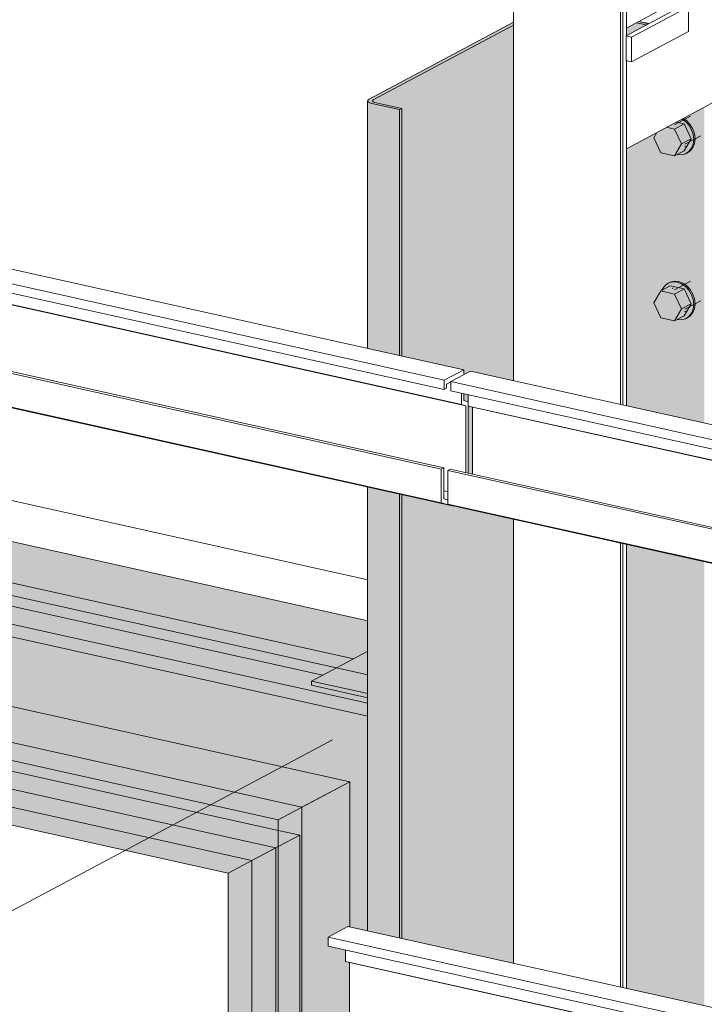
# Model space of a CAD drawing. Header units: millimetres. Extents: x -8351563 to -8343231, y 8501 to 6136062.
# Tile 37 of 42: x -8345445 to -8345134, y 2846762 to 2847210. Entities that reach past the tile are written whole.
import ezdxf

# ---------------------------------------------------------------- set-up
doc = ezdxf.new("R2010")
doc.units = ezdxf.units.MM
for name, color, linetype, lineweight in [('Каркас_Импост', 7, 'Continuous', 18), ('Монтажный зазор', 7, 'Continuous', 18), ('Обобщенные модели', 7, 'Continuous', 18), ('Окна', 7, 'Continuous', 18), ('Остекление', 7, 'Continuous', 18), ('Размеры', 7, 'Continuous', 9), ('Размеры-20', 7, 'Continuous', 9), ('Части', 7, 'Continuous', 18)]:
    doc.layers.add(name, color=color, linetype=linetype, lineweight=lineweight)
doc.styles.add('GOST Common', font='GOST_Common.ttf', dxfattribs={"width": 0.9, "height": 40})
doc.dimstyles.new('ADSK_Основной_2_0', dxfattribs={"dimscale": 304.8, "dimtxt": 40.2286, "dimasz": 0.092782, "dimexe": 0.098425, "dimexo": 0.19685, "dimgap": 0.032808, "dimtad": 1, "dimdec": 0, "dimzin": 0, "dimdsep": 46, "dimtxsty": 'GOST Common', "dimblk1": 'OBLIQUE', "dimblk2": 'OBLIQUE', "dimsah": 1, "dimcen": 0.09, "dimdle": 0.098425, "dimazin": 0, "dimtfac": 1, "dimtdec": 4, "dimtix": 1, "dimtmove": 0, "dimatfit": 3, "dimfxl": 1, "dimtvp": 1, "dimtfill": 1, "dimtolj": 1, "dimtzin": 0, "dimarcsym": 2})

# ---------------------------------------------------------------- blocks, each defined once
blk = doc.blocks.new('okna_rehau_dvupolnoe - 2310х1800 _створка и глухое_-21120295-Схема крепления окна')
at = {"layer": 'Окна', "true_color": 0xbcbfc0, "transparency": 33554483}
h = blk.add_hatch(color=9, dxfattribs=at)
h.paths.add_polyline_path([(-4619014.7, 2846912.15), (-4619014.7, 2846936.75), (-4619469.05, 2847037.82), (-4619469.05, 2847013.22), (-4619019.77, 2846913.28)])
h.paths.add_polyline_path([(-4619509.08, 2847022.12), (-4619509.08, 2847046.72), (-4619999.11, 2847155.72), (-4619999.11, 2847131.13), (-4619512.67, 2847022.92)])
h.paths.add_polyline_path([(-4620039.14, 2847140.03), (-4620039.14, 2847164.63), (-4620529.16, 2847273.63), (-4620529.16, 2847249.03), (-4620112.6, 2847156.37)])
h.paths.add_polyline_path([(-4620569.19, 2847257.94), (-4620569.19, 2847282.54), (-4620896.12, 2847355.26), (-4620928.67, 2847337.9), (-4620767.07, 2847301.95)])
h = blk.add_hatch(color=9, dxfattribs=at)
h.paths.add_polyline_path([(-4619014.7, 2845222.27), (-4619014.7, 2845241.05), (-4620911.87, 2845663.06), (-4620911.87, 2847315.39), (-4620569.19, 2847239.16), (-4620569.19, 2847257.94), (-4620928.67, 2847337.9), (-4620928.67, 2845648.02), (-4619021.82, 2845223.85)])
h.paths.add_polyline_path([(-4619014.7, 2846893.38), (-4619014.7, 2846912.15), (-4619469.05, 2847013.22), (-4619469.05, 2847007.83), (-4619472.82, 2847005.82), (-4619472.82, 2846995.28), (-4619021.82, 2846894.96)])
h.paths.add_polyline_path([(-4619509.08, 2847003.35), (-4619509.08, 2847022.12), (-4619999.11, 2847131.13), (-4619999.11, 2847125.73), (-4620002.88, 2847123.72), (-4620002.88, 2847113.19), (-4619567.21, 2847016.28)])
h.paths.add_polyline_path([(-4620039.14, 2847121.25), (-4620039.14, 2847140.03), (-4620529.16, 2847249.03), (-4620529.16, 2847243.64), (-4620532.94, 2847241.63), (-4620532.94, 2847231.09), (-4620112.6, 2847137.59)])
h = blk.add_hatch(color=9, dxfattribs=at)
h.paths.add_polyline_path([(-4619014.7, 2846893.38), (-4619014.7, 2846901.72), (-4619040.19, 2846907.39), (-4619040.19, 2846909.26), (-4619021.16, 2846919.41), (-4619469.05, 2847019.04), (-4619469.05, 2847007.83), (-4619472.82, 2847005.82), (-4619472.82, 2846995.28), (-4619019.77, 2846894.5)])
h.paths.add_polyline_path([(-4619509.08, 2847003.35), (-4619509.08, 2847027.95), (-4619595.49, 2847047.17), (-4619617.01, 2847035.69), (-4619659.01, 2847045.03), (-4619659.01, 2847046.91), (-4619639.97, 2847057.06), (-4619999.11, 2847136.95), (-4619999.11, 2847125.73), (-4620002.88, 2847123.72), (-4620002.88, 2847113.19), (-4619567.21, 2847016.28)])
h.paths.add_polyline_path([(-4620039.14, 2847121.25), (-4620039.14, 2847145.85), (-4620214.3, 2847184.82), (-4620235.83, 2847173.34), (-4620277.83, 2847182.68), (-4620277.83, 2847184.56), (-4620258.79, 2847194.71), (-4620529.16, 2847254.86), (-4620529.16, 2847243.64), (-4620532.94, 2847241.63), (-4620532.94, 2847231.09), (-4620112.6, 2847137.59)])
h.paths.add_polyline_path([(-4620569.19, 2847239.16), (-4620569.19, 2847263.76), (-4620833.12, 2847322.47), (-4620854.65, 2847310.99), (-4620896.65, 2847320.33), (-4620896.65, 2847322.21), (-4620877.6, 2847332.36), (-4620879.32, 2847332.74), (-4620911.87, 2847315.39), (-4620767.07, 2847283.18)])
h = blk.add_hatch(color=9, dxfattribs=at)
h.paths.add_polyline_path([(-4619014.7, 2845241.05), (-4619014.7, 2845285.65), (-4619032.69, 2845289.87), (-4619034.05, 2845290.25), (-4619034.05, 2845305.58), (-4619032.69, 2845306.1), (-4619022.93, 2845303.93), (-4619022.93, 2845334.42), (-4619024.82, 2845334.94), (-4619024.82, 2845340.04), (-4619032.69, 2845341.79), (-4619032.69, 2845346.02), (-4619023.74, 2845350.79), (-4619014.7, 2845348.78), (-4619014.7, 2846008.54), (-4619032.69, 2846012.77), (-4619034.05, 2846013.14), (-4619034.05, 2846028.48), (-4619032.69, 2846029), (-4619022.93, 2846026.82), (-4619022.93, 2846057.31), (-4619024.82, 2846057.83), (-4619024.82, 2846062.94), (-4619032.69, 2846064.69), (-4619032.69, 2846068.91), (-4619023.74, 2846073.69), (-4619014.7, 2846071.68), (-4619014.7, 2846732.43), (-4619032.69, 2846736.65), (-4619034.05, 2846737.02), (-4619034.05, 2846752.36), (-4619032.69, 2846752.88), (-4619022.93, 2846750.71), (-4619022.93, 2846781.19), (-4619024.82, 2846781.71), (-4619024.82, 2846786.82), (-4619032.69, 2846788.57), (-4619032.69, 2846792.8), (-4619023.74, 2846797.57), (-4619014.7, 2846795.56), (-4619014.7, 2846893.38), (-4619472.82, 2846995.28), (-4619472.82, 2846984.81), (-4619473.8, 2846984.29), (-4619509.08, 2846992.13), (-4619509.08, 2847003.35), (-4620002.88, 2847113.19), (-4620002.88, 2847102.71), (-4620003.86, 2847102.19), (-4620039.14, 2847110.04), (-4620039.14, 2847121.25), (-4620532.94, 2847231.09), (-4620532.94, 2847220.62), (-4620533.91, 2847220.1), (-4620569.19, 2847227.94), (-4620569.19, 2847239.16), (-4620911.87, 2847315.39), (-4620911.87, 2845663.06), (-4619021.82, 2845242.63)])
h.paths.add_polyline_path([(-4619055.43, 2845306.44), (-4619933.25, 2845501.7), (-4619933.25, 2847041.37), (-4619055.43, 2846846.11), (-4619055.43, 2845692.55)])
h.paths.add_polyline_path([(-4619983.65, 2845512.91), (-4620861.47, 2845708.18), (-4620861.47, 2847247.85), (-4619983.65, 2847052.58), (-4619983.65, 2845692.55)])
h = blk.add_hatch(color=9, dxfattribs=at)
h.paths.add_polyline_path([(-4619014.7, 2846899.2), (-4619014.7, 2846901.72), (-4619040.19, 2846907.39), (-4619040.19, 2846909.26), (-4619035.16, 2846911.95), (-4619469.05, 2847008.46), (-4619469.05, 2847007.83), (-4619472.82, 2847005.82), (-4619472.82, 2847001.1), (-4619017.95, 2846899.92)])
h.paths.add_polyline_path([(-4619509.08, 2847009.17), (-4619509.08, 2847017.37), (-4619609.49, 2847039.7), (-4619617.01, 2847035.69), (-4619619.24, 2847036.19), (-4619619.24, 2847033.67), (-4619558.39, 2847020.14)])
h.paths.add_polyline_path([(-4619624.23, 2847034.78), (-4619624.23, 2847037.3), (-4619659.01, 2847045.03), (-4619659.01, 2847046.91), (-4619653.97, 2847049.6), (-4619923.45, 2847109.54), (-4619934.3, 2847103.76), (-4619625.21, 2847035)])
h = blk.add_hatch(color=9, dxfattribs=at)
h.paths.add_polyline_path([(-4619014.7, 2845284.42), (-4619014.7, 2845285.65), (-4619032.69, 2845289.87), (-4619034.05, 2845290.25), (-4619034.05, 2845305.58), (-4619032.69, 2845306.1), (-4619022.93, 2845303.93), (-4619022.93, 2845323.8), (-4619900.7, 2845519.06), (-4619900.7, 2847058.73), (-4619022.87, 2846863.46), (-4619022.87, 2846797.38), (-4619014.7, 2846795.56), (-4619014.7, 2846899.2), (-4619472.82, 2847001.1), (-4619472.82, 2846984.81), (-4619473.8, 2846984.29), (-4619509.08, 2846992.13), (-4619509.08, 2847009.17), (-4619619.24, 2847033.67), (-4619619.35, 2847021.55), (-4619620.06, 2847021.18), (-4619621.86, 2847020.96), (-4619623.59, 2847021.24), (-4619624.18, 2847021.63), (-4619624.23, 2847022.01), (-4619624.23, 2847034.78), (-4619934.3, 2847103.76), (-4619934.3, 2845488.98), (-4619624.23, 2845420.01), (-4619624.11, 2845424.2), (-4619623.59, 2845424.46), (-4619621.29, 2845424.77), (-4619619.29, 2845424.12), (-4619619.24, 2845423.1), (-4619619.24, 2845418.9), (-4619021.82, 2845286.01)])
h.paths.add_polyline_path([(-4619014.7, 2845348.78), (-4619014.7, 2846008.54), (-4619022.87, 2846010.36), (-4619022.87, 2845350.6), (-4619021.82, 2845350.37)])
h.paths.add_polyline_path([(-4619014.7, 2846071.68), (-4619014.7, 2846732.43), (-4619022.87, 2846734.25), (-4619022.87, 2846073.49), (-4619021.82, 2846073.26)])
for points in [[(-4619044.58, 2846851.89), (-4619022.87, 2846863.46), (-4619900.7, 2847058.73), (-4619922.4, 2847047.16), (-4619048.09, 2846852.67)], [(-4619044.58, 2845312.22), (-4619022.93, 2845323.86), (-4619022.93, 2845334.42), (-4619024.82, 2845334.94), (-4619024.82, 2845340.04), (-4619032.69, 2845341.79), (-4619032.69, 2845346.02), (-4619023.74, 2845350.79), (-4619022.87, 2845350.79), (-4619022.93, 2846010.37), (-4619032.69, 2846012.77), (-4619034.05, 2846013.14), (-4619034.05, 2846028.48), (-4619032.69, 2846029), (-4619022.93, 2846026.82), (-4619022.93, 2846057.31), (-4619024.82, 2846057.83), (-4619024.82, 2846062.94), (-4619032.69, 2846064.69), (-4619032.69, 2846068.91), (-4619023.74, 2846073.69), (-4619022.87, 2846073.69), (-4619022.93, 2846734.26), (-4619032.69, 2846736.65), (-4619034.05, 2846737.02), (-4619034.05, 2846752.36), (-4619032.69, 2846752.88), (-4619022.93, 2846750.71), (-4619022.93, 2846781.19), (-4619024.82, 2846781.71), (-4619024.82, 2846786.82), (-4619032.69, 2846788.57), (-4619032.69, 2846792.8), (-4619023.74, 2846797.57), (-4619022.87, 2846797.57), (-4619022.87, 2846863.46), (-4619044.58, 2846851.89), (-4619044.58, 2845361.01)]]:
    blk.add_hatch(color=9, dxfattribs=at).paths.add_polyline_path(points)
h = blk.add_hatch(color=9, dxfattribs=at)
h.paths.add_polyline_path([(-4619044.58, 2845312.22), (-4619044.58, 2846851.89), (-4619922.4, 2847047.16), (-4619922.4, 2845507.49), (-4619055.43, 2845314.64)])
h.paths.add_polyline_path([(-4619078.18, 2845357.25), (-4619888.8, 2845537.56), (-4619888.8, 2847002.13), (-4619078.18, 2846821.81), (-4619078.18, 2845366.44)])
at = {"layer": 'Каркас_Импост', "color": 253, "true_color": 0xadaeae}
for p, q in [((-4619022.87, 2846863.46), (-4619900.7, 2847058.73)), ((-4619900.7, 2847058.73), (-4619022.87, 2846863.46)), ((-4619044.58, 2846851.89), (-4619922.4, 2847047.16)), ((-4619055.43, 2846841.35), (-4619856.24, 2847019.49)), ((-4619021.16, 2846919.41), (-4619469.05, 2847019.04)), ((-4619022.87, 2846863.46), (-4619055.43, 2846846.11)), ((-4619044.58, 2846851.89), (-4619022.87, 2846863.46)), ((-4619022.87, 2846863.46), (-4619022.87, 2846797.38)), ((-4619022.87, 2846863.46), (-4619022.87, 2846797.38)), ((-4619044.58, 2845312.22), (-4619044.58, 2846851.89)), ((-4619055.43, 2846833.94), (-4619078.18, 2846821.81))]:
    blk.add_line(p, q, dxfattribs=at)
at = {"layer": 'Каркас_Импост', "color": 253, "true_color": 0xaaaaaa}
for p, q in [((-4619055.43, 2846846.11), (-4619933.25, 2847041.37)), ((-4619078.18, 2846821.81), (-4619888.8, 2847002.13)), ((-4619472.82, 2846995.28), (-4619014.7, 2846893.38)), ((-4619055.43, 2845306.44), (-4619055.43, 2846846.11)), ((-4619078.18, 2846821.81), (-4619078.18, 2845357.25))]:
    blk.add_line(p, q, dxfattribs=at)
at = {"layer": 'Каркас_Импост', "color": 253, "true_color": 0xb0b1b1}
for p, q in [((-4619469.05, 2847008.46), (-4619035.16, 2846911.95)), ((-4619472.82, 2847001.1), (-4619014.7, 2846899.2)), ((-4619045.62, 2846839.17), (-4619055.28, 2846841.32)), ((-4619045.62, 2846839.17), (-4619055.43, 2846833.94)), ((-4619045.62, 2845374.61), (-4619045.62, 2846839.17))]:
    blk.add_line(p, q, dxfattribs=at)
at = {"layer": 'Монтажный зазор', "color": 253, "true_color": 0xaaaaaa}
for p, q in [((-4619469.05, 2847037.82), (-4619014.7, 2846936.75)), ((-4619014.7, 2846912.15), (-4619469.05, 2847013.22)), ((-4619472.82, 2846995.28), (-4619014.7, 2846893.38))]:
    blk.add_line(p, q, dxfattribs=at)
at = {"layer": 'Монтажный зазор', "color": 253, "true_color": 0xadaeae}
blk.add_line((-4619021.16, 2846919.41), (-4619469.05, 2847019.04), dxfattribs=at)
at = {"layer": 'Остекление', "color": 253, "true_color": 0xadaeae}
for p, q in [((-4619867.09, 2847013.7), (-4619056.48, 2846833.38)), ((-4619067.33, 2846827.6), (-4619877.95, 2847007.91)), ((-4619067.33, 2846827.6), (-4619056.48, 2846833.38)), ((-4619056.48, 2846833.38), (-4619056.48, 2845368.82)), ((-4619067.33, 2845363.03), (-4619067.33, 2846827.6))]:
    blk.add_line(p, q, dxfattribs=at)
blk = doc.blocks.new('HILTI_s_Профиль_MFT-T - Профиль MFT-Ta 60x58x1_8 6m-V50-Схема крепления окна')
at = {"layer": 'Обобщенные модели', "color": 253, "true_color": 0xaaaaaa}
for p, q in [((-4618948.36, 2847046.02), (-4618948.36, 2847401.44)), ((-4618899.64, 2847390.6), (-4618899.64, 2847035.18)), ((-4618898.66, 2847034.97), (-4618898.66, 2847390.38)), ((-4618896.99, 2847203.07), (-4618896.99, 2847390.01)), ((-4618896.99, 2847034.6), (-4618896.99, 2847191.69)), ((-4618948.36, 2846780.8), (-4618948.36, 2846982.89)), ((-4618899.64, 2846972.05), (-4618899.64, 2846769.97)), ((-4618898.66, 2846769.75), (-4618898.66, 2846971.83)), ((-4618896.99, 2846769.38), (-4618896.99, 2846971.46))]:
    blk.add_line(p, q, dxfattribs=at)
blk = doc.blocks.new('HILTI_s_Кронштейн_MFT-MF_LM - Кронштейн MFT-MF 190 LM-8764719-Схема крепления окна')
at = {"layer": 'Обобщенные модели', "color": 253, "true_color": 0xaaaaaa}
for p, q in [((-4620991.6, 2847782.64), (-4621076.5, 2847737.36)), ((-4620949.6, 2847773.29), (-4620991.6, 2847782.64)), ((-4621076.5, 2847735.02), (-4620990.66, 2847780.79)), ((-4620990.66, 2847780.79), (-4620966.3, 2847775.37)), ((-4620990.66, 2847780.79), (-4620990.66, 2847682.21)), ((-4620966.3, 2847775.37), (-4620950.68, 2847772.72)), ((-4620966.3, 2847775.37), (-4620966.3, 2847676.79)), ((-4620950.68, 2847772.72), (-4620949.6, 2847773.29)), ((-4620950.68, 2847772.72), (-4620950.68, 2847674.14)), ((-4620949.6, 2847674.72), (-4620949.6, 2847773.29)), ((-4620971.25, 2847747.13), (-4620970.07, 2847747.04)), ((-4621050.75, 2847705.09), (-4621053.05, 2847703.86)), ((-4621048.22, 2847701.04), (-4621050.75, 2847705.09)), ((-4621051.42, 2847701.24), (-4621076.65, 2847687.79)), ((-4621076.5, 2847691.36), (-4621053.05, 2847703.86)), ((-4621074.13, 2847687.23), (-4621048.22, 2847701.04)), ((-4621056.16, 2847698.71), (-4621056.16, 2847702.21)), ((-4621053.05, 2847703.86), (-4621051.42, 2847701.24)), ((-4621053.05, 2847703.86), (-4621053.05, 2847700.37)), ((-4621053.05, 2847703.86), (-4621053.05, 2847700.37)), ((-4621048.22, 2847689.78), (-4621048.22, 2847701.04)), ((-4620971.25, 2847700.19), (-4620970.07, 2847700.1)), ((-4621076.65, 2847687.79), (-4621074.13, 2847687.23)), ((-4621076.65, 2847687.79), (-4621076.65, 2847676.53)), ((-4621048.22, 2847689.78), (-4621074.13, 2847675.96)), ((-4621074.13, 2847687.23), (-4621074.13, 2847675.96)), ((-4620990.66, 2847682.21), (-4621076.5, 2847636.44)), ((-4620966.3, 2847676.79), (-4620990.66, 2847682.21)), ((-4621074.13, 2847675.96), (-4621076.65, 2847676.53)), ((-4620950.68, 2847674.14), (-4620966.3, 2847676.79)), ((-4620949.6, 2847674.72), (-4620950.68, 2847674.14))]:
    blk.add_line(p, q, dxfattribs=at)
for points in [[(-4620987.3, 2847754.33, 0), (-4620987.14, 2847755.52, 0), (-4620986.68, 2847756.67, 0), (-4620985.95, 2847757.57, 0), (-4620984.99, 2847758.18, 0), (-4620984.58, 2847758.32, 0)], [(-4620971.93, 2847755.68, 0), (-4620971.13, 2847755.1, 0), (-4620970.17, 2847754.06, 0), (-4620969.44, 2847752.83, 0), (-4620968.98, 2847751.48, 0), (-4620968.82, 2847750.11, 0), (-4620968.98, 2847748.81, 0), (-4620969.44, 2847747.67, 0), (-4620970.17, 2847746.76, 0), (-4620971.13, 2847746.15, 0), (-4620971.93, 2847745.92, 0)], [(-4620987.3, 2847707.39, 0), (-4620987.14, 2847708.58, 0), (-4620986.68, 2847709.73, 0), (-4620985.95, 2847710.63, 0), (-4620984.99, 2847711.24, 0), (-4620984.58, 2847711.38, 0)], [(-4620971.93, 2847708.74, 0), (-4620971.13, 2847708.16, 0), (-4620970.17, 2847707.12, 0), (-4620969.44, 2847705.89, 0), (-4620968.98, 2847704.54, 0), (-4620968.82, 2847703.17, 0), (-4620968.98, 2847701.87, 0), (-4620969.44, 2847700.73, 0), (-4620970.17, 2847699.82, 0), (-4620971.13, 2847699.21, 0), (-4620971.93, 2847698.98, 0)]]:
    blk.add_polyline3d(points, dxfattribs=at)
blk = doc.blocks.new('HILTI_s_Аграфный_профиль_MFT-HPE - Аграфный профиль MFT-HPE 6м-21083451-Схема крепления окна')
at = {"layer": 'Обобщенные модели', "color": 253, "true_color": 0xaaaaaa}
for p, q in [((-4618970.9, 2845079.51), (-4621087.77, 2845550.37)), ((-4621096.72, 2845545.6), (-4618979.85, 2845074.73)), ((-4618979.85, 2845070.51), (-4621096.72, 2845541.38)), ((-4618971.98, 2845063.65), (-4621088.85, 2845534.52)), ((-4618970.09, 2845063.13), (-4621086.95, 2845534)), ((-4618981.21, 2845034.3), (-4621098.07, 2845505.17)), ((-4618980.12, 2845034.88), (-4621096.99, 2845505.74)), ((-4618981.21, 2845018.96), (-4621098.07, 2845489.83)), ((-4618975.48, 2845017.39), (-4621092.35, 2845488.26)), ((-4618970.9, 2845079.51), (-4618979.85, 2845074.73)), ((-4618970.9, 2845077.24), (-4618970.9, 2845079.51)), ((-4618979.85, 2845074.73), (-4618979.85, 2845070.51)), ((-4618979.85, 2845070.51), (-4618978.77, 2845071.09)), ((-4618978.77, 2845072.96), (-4618976.85, 2845073.98)), ((-4618978.77, 2845071.09), (-4618978.77, 2845072.96)), ((-4618971.98, 2845068.76), (-4618971.98, 2845063.65)), ((-4618970.9, 2845065.42), (-4618970.9, 2845068.52)), ((-4618969, 2845064.9), (-4618970.9, 2845065.42)), ((-4618971.98, 2845063.65), (-4618970.09, 2845063.13)), ((-4618970.09, 2845063.13), (-4618970.09, 2845032.64)), ((-4618969, 2845032.4), (-4618969, 2845062.98)), ((-4618980.12, 2845034.88), (-4618981.21, 2845034.3)), ((-4618981.21, 2845034.3), (-4618981.21, 2845018.96)), ((-4618980.12, 2845020.73), (-4618980.12, 2845034.88)), ((-4618978.21, 2845024.01), (-4618980.12, 2845024.44)), ((-4618978.21, 2845020.21), (-4618980.12, 2845020.73)), ((-4618981.21, 2845018.96), (-4618975.48, 2845017.39))]:
    blk.add_line(p, q, dxfattribs=at)
blk = doc.blocks.new('HILTI_s_Аграфный_профиль_MFT-HPE - Аграфный профиль MFT-HPE 6м-V72-Схема крепления окна')
at = {"layer": 'Обобщенные модели', "color": 253, "true_color": 0xaaaaaa}
for p, q in [((-4618976.85, 2847045.59), (-4618967.9, 2847050.37)), ((-4618718.78, 2846994.95), (-4618967.9, 2847050.37)), ((-4618976.85, 2847041.37), (-4618976.85, 2847045.59)), ((-4618976.85, 2847045.59), (-4618727.73, 2846990.18)), ((-4618727.73, 2846985.96), (-4618976.85, 2847041.37)), ((-4618968.99, 2847034.51), (-4618968.99, 2847039.62)), ((-4618967.09, 2847033.99), (-4618968.99, 2847034.51)), ((-4618719.87, 2846979.1), (-4618968.99, 2847034.51)), ((-4618967.09, 2847003.51), (-4618967.09, 2847033.99)), ((-4618717.97, 2846978.58), (-4618967.09, 2847033.99)), ((-4618978.21, 2847005.16), (-4618977.13, 2847005.74)), ((-4618978.21, 2846989.82), (-4618978.21, 2847005.16)), ((-4618729.09, 2846949.75), (-4618978.21, 2847005.16)), ((-4618728, 2846950.32), (-4618977.13, 2847005.74)), ((-4618718.78, 2846994.95), (-4618727.73, 2846990.18)), ((-4618718.78, 2846980.87), (-4618718.78, 2846994.95)), ((-4618972.49, 2846988.25), (-4618978.21, 2846989.82)), ((-4618729.09, 2846934.41), (-4618978.21, 2846989.82)), ((-4618723.36, 2846932.84), (-4618972.49, 2846988.25)), ((-4618727.73, 2846990.18), (-4618727.73, 2846985.96)), ((-4618726.65, 2846988.41), (-4618719.87, 2846992.03)), ((-4618726.65, 2846986.53), (-4618726.65, 2846988.41)), ((-4618719.87, 2846992.03), (-4618719.87, 2846979.1)), ((-4618727.73, 2846985.96), (-4618726.65, 2846986.53)), ((-4618719.87, 2846979.1), (-4618717.97, 2846978.58)), ((-4618716.88, 2846980.35), (-4618718.78, 2846980.87)), ((-4618716.88, 2846936.3), (-4618716.88, 2846980.35)), ((-4618717.97, 2846978.58), (-4618717.97, 2846937.65)), ((-4618728, 2846950.32), (-4618729.09, 2846949.75)), ((-4618729.09, 2846949.75), (-4618729.09, 2846934.41)), ((-4618728, 2846936.18), (-4618728, 2846950.32)), ((-4618717.97, 2846937.65), (-4618728, 2846939.88)), ((-4618729.09, 2846934.41), (-4618723.36, 2846932.84)), ((-4618723.19, 2846934.86), (-4618728, 2846936.18)), ((-4618723.36, 2846932.84), (-4618716.88, 2846936.3)), ((-4618717.97, 2846937.65), (-4618723.19, 2846934.86))]:
    blk.add_line(p, q, dxfattribs=at)
blk = doc.blocks.new('HILTI_s_Аграфный_профиль_MFT-HPE - Аграфный профиль MFT-HPE 6м-V77-Схема крепления окна')
at = {"layer": 'Обобщенные модели', "color": 253, "true_color": 0xaaaaaa}
for p, q in [((-4619032.69, 2846792.8), (-4619023.74, 2846797.57)), ((-4618718.78, 2846729.74), (-4619023.74, 2846797.57)), ((-4619032.69, 2846788.57), (-4619032.69, 2846792.8)), ((-4619032.69, 2846792.8), (-4618727.73, 2846724.96)), ((-4618727.73, 2846720.74), (-4619032.69, 2846788.57)), ((-4619024.82, 2846781.71), (-4619024.82, 2846786.82)), ((-4619022.93, 2846781.19), (-4619024.82, 2846781.71)), ((-4618719.87, 2846713.88), (-4619024.82, 2846781.71)), ((-4619022.93, 2846750.71), (-4619022.93, 2846781.19)), ((-4618717.97, 2846713.36), (-4619022.93, 2846781.19)), ((-4619034.05, 2846752.36), (-4619032.96, 2846752.94)), ((-4619034.05, 2846737.02), (-4619034.05, 2846752.36)), ((-4618729.09, 2846684.53), (-4619034.05, 2846752.36)), ((-4618728, 2846685.11), (-4619032.96, 2846752.94)), ((-4619028.32, 2846735.46), (-4619034.05, 2846737.02)), ((-4618729.09, 2846669.19), (-4619034.05, 2846737.02)), ((-4618723.36, 2846667.62), (-4619028.32, 2846735.46)), ((-4618718.78, 2846729.74), (-4618727.73, 2846724.96)), ((-4618718.78, 2846715.66), (-4618718.78, 2846729.74)), ((-4618727.73, 2846724.96), (-4618727.73, 2846720.74)), ((-4618726.65, 2846723.2), (-4618719.87, 2846726.81)), ((-4618719.87, 2846726.81), (-4618719.87, 2846713.88)), ((-4618727.73, 2846720.74), (-4618726.65, 2846721.32)), ((-4618726.65, 2846721.32), (-4618726.65, 2846723.2)), ((-4618716.88, 2846715.14), (-4618718.78, 2846715.66)), ((-4618716.88, 2846671.08), (-4618716.88, 2846715.14)), ((-4618719.87, 2846713.88), (-4618717.97, 2846713.36)), ((-4618717.97, 2846713.36), (-4618717.97, 2846672.43)), ((-4618728, 2846685.11), (-4618729.09, 2846684.53)), ((-4618729.09, 2846684.53), (-4618729.09, 2846669.19)), ((-4618728, 2846670.96), (-4618728, 2846685.11)), ((-4618717.97, 2846672.43), (-4618728, 2846674.67)), ((-4618723.19, 2846669.65), (-4618728, 2846670.96)), ((-4618723.36, 2846667.62), (-4618716.88, 2846671.08)), ((-4618717.97, 2846672.43), (-4618723.19, 2846669.65)), ((-4618729.09, 2846669.19), (-4618723.36, 2846667.62))]:
    blk.add_line(p, q, dxfattribs=at)
blk = doc.blocks.new('HILTI_s_СПК_Пластина крепежная - HILTI_s_СПК_Пластина крепежная-V82-Схема крепления окна')
at = {"layer": 'Обобщенные модели', "true_color": 0xff0080}
for points in [[(-4619014.7, 2846903.59), (-4619014.7, 2846922.86), (-4619040.19, 2846909.26), (-4619021.82, 2846905.18)], [(-4619014.7, 2846901.72), (-4619014.7, 2846903.59), (-4619040.19, 2846909.26), (-4619040.19, 2846907.39), (-4619021.82, 2846903.3)]]:
    blk.add_hatch(color=230, dxfattribs=at).paths.add_polyline_path(points)
at = {"layer": 'Обобщенные модели', "color": 250, "true_color": 0x252626}
for p, q in [((-4619040.19, 2846909.26), (-4619014.7, 2846922.86)), ((-4619040.19, 2846907.39), (-4619040.19, 2846909.26)), ((-4619040.19, 2846909.26), (-4619014.7, 2846903.59)), ((-4619040.19, 2846907.39), (-4619014.7, 2846901.72))]:
    blk.add_line(p, q, dxfattribs=at)
blk = doc.blocks.new('HILTI_s_СПК_Профиль 97х157 - Профиль для окна на выносе-21151141-Схема крепления окна')
at = {"layer": 'Обобщенные модели', "true_color": 0xff0080}
h = blk.add_hatch(color=230, dxfattribs=at)
h.paths.add_polyline_path([(-4619000.29, 2847169.41), (-4618999.21, 2847169.99), (-4619012.26, 2847173.03), (-4619012.48, 2847173.57), (-4619012.14, 2847173.89), (-4618948.36, 2847208.15), (-4618948.36, 2847209.17), (-4619014.51, 2847173.81), (-4619014.7, 2847173.45), (-4619014.62, 2847173.09), (-4619013.66, 2847172.44), (-4619012.86, 2847172.21)])
h.paths.add_polyline_path([(-4618887.84, 2847207.95), (-4618886.75, 2847208.53), (-4618891.37, 2847209.56), (-4618892.46, 2847208.98), (-4618890.25, 2847208.49)])
h = blk.add_hatch(color=230, dxfattribs=at)
h.paths.add_polyline_path([(-4618970.9, 2845077.24), (-4618967.9, 2845078.84), (-4618963.8, 2845077.93), (-4618931.83, 2845094.97), (-4618931.83, 2845126.91), (-4618948.36, 2845130.59), (-4618948.36, 2845270.89), (-4618999.21, 2845282.2), (-4618999.21, 2845085.8), (-4618970.9, 2845079.51), (-4618970.9, 2845078.84)])
h.paths.add_polyline_path([(-4618948.36, 2845334.03), (-4618948.36, 2845993.79), (-4618999.21, 2846005.1), (-4618999.21, 2845345.34), (-4618950.11, 2845334.42)])
h.paths.add_polyline_path([(-4618948.36, 2846056.92), (-4618948.36, 2846717.67), (-4618999.21, 2846728.98), (-4618999.21, 2846068.23), (-4618950.11, 2846057.31)])
h.paths.add_polyline_path([(-4618948.36, 2846780.8), (-4618948.36, 2846982.89), (-4618999.21, 2846994.2), (-4618999.21, 2846792.11), (-4618950.11, 2846781.19)])
h.paths.add_polyline_path([(-4618967.09, 2847003.51), (-4618967.28, 2847034.04), (-4618968.99, 2847034.66), (-4618969, 2847039.62), (-4618970.9, 2847040.05), (-4618970.9, 2847036.95), (-4618969, 2847036.43), (-4618969, 2847003.93), (-4618967.28, 2847003.55)])
h.paths.add_polyline_path([(-4618948.36, 2847046.02), (-4618948.36, 2847207.9), (-4619012.14, 2847173.69), (-4619012.14, 2847172.97), (-4619011.4, 2847172.71), (-4618999.21, 2847169.99), (-4618999.21, 2847057.33), (-4618970.9, 2847051.03), (-4618970.9, 2847048.77), (-4618967.9, 2847050.37), (-4618954.75, 2847047.44)])
h = blk.add_hatch(color=230, dxfattribs=at)
h.paths.add_polyline_path([(-4618861.58, 2845080.37), (-4618861.58, 2845251.59), (-4618896.99, 2845259.47), (-4618896.99, 2845143.76), (-4618898.66, 2845142.87), (-4618898.66, 2845120.27), (-4618899.64, 2845119.75), (-4618928.38, 2845126.14), (-4618928.38, 2845095.23), (-4618909.85, 2845091.11), (-4618898.51, 2845097.16), (-4618896.99, 2845096.82), (-4618896.99, 2845088.24)])
h.paths.add_polyline_path([(-4618861.58, 2845314.72), (-4618861.58, 2845403.27), (-4618879.52, 2845393.7), (-4618878.52, 2845393.23), (-4618878.52, 2845388.9), (-4618880.69, 2845385.57), (-4618883.83, 2845386.13), (-4618884.36, 2845385.87), (-4618884.75, 2845385.75), (-4618889.93, 2845386.89), (-4618896.99, 2845388.46), (-4618896.99, 2845322.6)])
h.paths.add_polyline_path([(-4618896.99, 2845418.66), (-4618861.58, 2845437.54), (-4618861.58, 2845974.48), (-4618896.99, 2845982.36), (-4618896.99, 2845437.25)])
h.paths.add_polyline_path([(-4618861.58, 2846037.62), (-4618861.58, 2846591.82), (-4618879.52, 2846582.25), (-4618878.52, 2846581.78), (-4618878.52, 2846577.45), (-4618880.69, 2846574.12), (-4618883.83, 2846574.68), (-4618884.36, 2846574.42), (-4618884.75, 2846574.3), (-4618889.93, 2846575.44), (-4618896.99, 2846577.01), (-4618896.99, 2846045.49), (-4618865.21, 2846038.42)])
h.paths.add_polyline_path([(-4618896.99, 2846607.21), (-4618861.58, 2846626.09), (-4618861.58, 2846698.37), (-4618896.99, 2846706.24), (-4618896.99, 2846611.65)])
h.paths.add_polyline_path([(-4618861.58, 2846761.5), (-4618861.58, 2846963.58), (-4618896.99, 2846971.46), (-4618896.99, 2846769.38)])
h.paths.add_polyline_path([(-4618861.58, 2847026.72), (-4618861.58, 2847170.52), (-4618871.21, 2847165.38), (-4618869.31, 2847163.97), (-4618867.59, 2847161.87), (-4618866.6, 2847159.93), (-4618866.02, 2847158.06), (-4618865.83, 2847155.82), (-4618866.34, 2847153.27), (-4618867.04, 2847151.82), (-4618868.01, 2847150.62), (-4618871.33, 2847149.05), (-4618871.94, 2847148.9), (-4618874.11, 2847148.9), (-4618875.09, 2847148.38), (-4618881.39, 2847149.78), (-4618884.54, 2847156.58), (-4618883.11, 2847159.04), (-4618896.99, 2847151.64), (-4618896.99, 2847034.6), (-4618894.28, 2847033.99)])
h.paths.add_polyline_path([(-4618875.09, 2847073.27), (-4618881.39, 2847074.68), (-4618884.54, 2847081.48), (-4618881.2, 2847086.98), (-4618880.8, 2847087.2), (-4618880.45, 2847088.07), (-4618879.25, 2847089.55), (-4618877.14, 2847090.84), (-4618875.09, 2847091.26), (-4618872.57, 2847090.84), (-4618870.75, 2847089.96), (-4618869.31, 2847088.87), (-4618867.59, 2847086.77), (-4618866.6, 2847084.83), (-4618866.02, 2847082.95), (-4618865.83, 2847080.71), (-4618866.34, 2847078.16), (-4618867.04, 2847076.71), (-4618868.01, 2847075.52), (-4618871.33, 2847073.94), (-4618871.94, 2847073.79), (-4618874.11, 2847073.79)])
h.paths.add_polyline_path([(-4618896.99, 2847203.07), (-4618887.84, 2847207.95), (-4618892.46, 2847208.98), (-4618896.99, 2847206.56), (-4618896.99, 2847204.02)])
h = blk.add_hatch(color=230, dxfattribs=at)
h.paths.add_polyline_path([(-4619012.86, 2845088.84), (-4619012.86, 2845285.24), (-4619014.7, 2845285.65), (-4619014.61, 2845089.23), (-4619013.65, 2845089.01)])
h.paths.add_polyline_path([(-4619012.86, 2845348.37), (-4619012.86, 2846008.13), (-4619014.7, 2846008.54), (-4619014.57, 2845348.75), (-4619013.55, 2845348.53)])
h.paths.add_polyline_path([(-4619012.86, 2846071.27), (-4619013.02, 2846732.05), (-4619014.7, 2846732.43), (-4619014.62, 2846071.66), (-4619013.27, 2846071.36)])
h.paths.add_polyline_path([(-4619012.86, 2846795.15), (-4619012.92, 2846997.25), (-4619014.7, 2846997.64), (-4619014.62, 2846795.54), (-4619013, 2846795.18)])
h.paths.add_polyline_path([(-4619012.86, 2847060.37), (-4619012.86, 2847172.21), (-4619014.26, 2847172.74), (-4619014.7, 2847173.45), (-4619014.62, 2847060.76), (-4619012.9, 2847060.38)])
h = blk.add_hatch(color=230, dxfattribs=at)
h.paths.add_polyline_path([(-4619000.29, 2845086.04), (-4619000.29, 2845282.44), (-4619012.86, 2845285.24), (-4619012.86, 2845088.84)])
h.paths.add_polyline_path([(-4619000.29, 2845345.58), (-4619000.29, 2846005.34), (-4619012.86, 2846008.13), (-4619012.86, 2845348.37), (-4619002.28, 2845346.02)])
h.paths.add_polyline_path([(-4619000.29, 2846068.47), (-4619000.29, 2846729.22), (-4619012.86, 2846732.02), (-4619012.86, 2846071.27), (-4619002.28, 2846068.91)])
h.paths.add_polyline_path([(-4619000.29, 2846792.36), (-4619000.29, 2846994.44), (-4619012.86, 2846997.23), (-4619012.86, 2846795.15), (-4619002.28, 2846792.8)])
h.paths.add_polyline_path([(-4619000.29, 2847057.57), (-4619000.29, 2847169.41), (-4619012.86, 2847172.21), (-4619012.86, 2847060.37)])
blk.add_hatch(color=230, dxfattribs=at).paths.add_polyline_path([(-4619012.14, 2847172.97), (-4619012.25, 2847173.81), (-4619012.53, 2847173.45), (-4619012.26, 2847173.03)])
h = blk.add_hatch(color=230, dxfattribs=at)
h.paths.add_polyline_path([(-4618999.21, 2845085.8), (-4618999.21, 2845282.2), (-4619000.29, 2845282.44), (-4619000.29, 2845086.04)])
h.paths.add_polyline_path([(-4618999.21, 2845345.34), (-4618999.21, 2846005.1), (-4619000.29, 2846005.34), (-4619000.29, 2845345.58)])
h.paths.add_polyline_path([(-4618999.21, 2846068.23), (-4618999.21, 2846728.98), (-4619000.29, 2846729.22), (-4619000.29, 2846068.47)])
h.paths.add_polyline_path([(-4618999.21, 2846792.11), (-4618999.21, 2846994.2), (-4619000.29, 2846994.44), (-4619000.29, 2846792.36)])
h.paths.add_polyline_path([(-4618999.21, 2847057.33), (-4618999.21, 2847169.99), (-4619000.29, 2847169.41), (-4619000.29, 2847057.57)])
at = {"layer": 'Обобщенные модели'}
for p, q in [((-4618948.36, 2847209.17), (-4619014.06, 2847174.13)), ((-4619012.14, 2847173.89), (-4618948.36, 2847207.9)), ((-4618892.46, 2847208.98), (-4618887.84, 2847207.95)), ((-4618886.75, 2847208.53), (-4618891.37, 2847209.56)), ((-4619014.71, 2847173.38), (-4619014.71, 2847060.78)), ((-4619012.86, 2847172.21), (-4619000.29, 2847169.41)), ((-4618999.21, 2847169.99), (-4619011.4, 2847172.71)), ((-4619000.29, 2847169.41), (-4618999.21, 2847169.99)), ((-4619000.29, 2847169.41), (-4619000.29, 2847057.57)), ((-4618999.21, 2847057.33), (-4618999.21, 2847169.99)), ((-4619014.71, 2846997.65), (-4619014.71, 2846795.56)), ((-4619000.29, 2846994.44), (-4619000.29, 2846792.36)), ((-4618999.21, 2846792.11), (-4618999.21, 2846994.2))]:
    blk.add_line(p, q, dxfattribs=at)
for points in [[(-4619014.06, 2847174.13, 0), (-4619014.51, 2847173.81, 0), (-4619014.7, 2847173.45, 0), (-4619014.62, 2847173.09, 0), (-4619014.26, 2847172.74, 0), (-4619013.66, 2847172.44, 0), (-4619012.86, 2847172.21, 0)], [(-4619011.4, 2847172.71, 0), (-4619011.89, 2847172.85, 0), (-4619012.26, 2847173.03, 0), (-4619012.48, 2847173.24, 0), (-4619012.53, 2847173.47, 0), (-4619012.42, 2847173.69, 0), (-4619012.14, 2847173.89, 0)]]:
    blk.add_polyline3d(points, dxfattribs=at)
blk = doc.blocks.new('HILTI_s_Анкер_HRD-HF - HRD-HF 10x100-6062269-Схема крепления окна')
at = {"layer": 'Обобщенные модели', "true_color": 0xff0080}
for points in [[(-4618875.09, 2847160.58), (-4618870.75, 2847162.9), (-4618874.37, 2847163.7), (-4618878.71, 2847161.39)], [(-4618871.93, 2847153.78), (-4618867.59, 2847156.09), (-4618870.75, 2847162.9), (-4618875.09, 2847160.58)], [(-4618871.94, 2847148.9), (-4618870.12, 2847149.34), (-4618868.55, 2847150.33), (-4618867.35, 2847151.82), (-4618866.6, 2847153.69), (-4618866.37, 2847156.09), (-4618866.6, 2847158.06), (-4618867.59, 2847160.67), (-4618869.12, 2847162.9), (-4618870.75, 2847164.4), (-4618871.76, 2847165.1), (-4618874.37, 2847163.7), (-4618870.75, 2847162.9), (-4618867.59, 2847156.09), (-4618870.75, 2847150.69), (-4618873.84, 2847149.04)], [(-4618866.34, 2847155.82), (-4618865.8, 2847156.1), (-4618866.05, 2847158.35), (-4618866.81, 2847160.55), (-4618868.01, 2847162.57), (-4618869.58, 2847164.26), (-4618871.21, 2847165.38), (-4618871.76, 2847165.1), (-4618870.12, 2847163.97), (-4618868.55, 2847162.28), (-4618867.35, 2847160.27), (-4618866.6, 2847158.06)], [(-4618875.09, 2847148.38), (-4618871.93, 2847153.78), (-4618875.09, 2847160.58), (-4618878.71, 2847161.39), (-4618883.11, 2847159.04), (-4618884.54, 2847156.58), (-4618881.39, 2847149.78)], [(-4618875.09, 2847148.38), (-4618870.75, 2847150.69), (-4618867.59, 2847156.09), (-4618871.99, 2847153.69), (-4618873.95, 2847150.33)], [(-4618868.55, 2847150.33), (-4618868.01, 2847150.62), (-4618866.81, 2847152.11), (-4618866.05, 2847153.97), (-4618865.8, 2847156.1), (-4618866.34, 2847155.82), (-4618866.6, 2847153.69), (-4618867.35, 2847151.82)]]:
    blk.add_hatch(color=230, dxfattribs=at).paths.add_polyline_path(points)
at = {"layer": 'Обобщенные модели'}
for p, q in [((-4618867.87, 2847166.38), (-4618875.17, 2847162.49)), ((-4618870.75, 2847162.9), (-4618875.09, 2847160.58)), ((-4618874.37, 2847163.7), (-4618870.75, 2847162.9)), ((-4618870.75, 2847162.9), (-4618867.59, 2847156.09)), ((-4618883.11, 2847159.04), (-4618884.54, 2847156.58)), ((-4618875.09, 2847160.58), (-4618878.71, 2847161.39)), ((-4618871.93, 2847153.78), (-4618875.09, 2847160.58)), ((-4618884.54, 2847156.58), (-4618881.39, 2847149.78)), ((-4618871.93, 2847153.78), (-4618867.59, 2847156.09)), ((-4618867.59, 2847156.09), (-4618870.75, 2847150.69)), ((-4618870.46, 2847153.66), (-4618863.16, 2847157.56)), ((-4618881.39, 2847149.78), (-4618875.09, 2847148.38)), ((-4618875.09, 2847148.38), (-4618871.93, 2847153.78)), ((-4618870.75, 2847150.69), (-4618875.09, 2847148.38)), ((-4618870.53, 2847152.49), (-4618869.99, 2847152.78)), ((-4618869.66, 2847149.56), (-4618869.12, 2847149.84))]:
    blk.add_line(p, q, dxfattribs=at)
for points in [[(-4618866.34, 2847155.82, 0), (-4618866.6, 2847158.06, 0), (-4618867.35, 2847160.27, 0), (-4618868.55, 2847162.28, 0), (-4618870.12, 2847163.97, 0), (-4618871.75, 2847165.12, 0)], [(-4618871.21, 2847165.41, 0), (-4618869.58, 2847164.26, 0), (-4618868.01, 2847162.57, 0), (-4618866.81, 2847160.55, 0), (-4618866.05, 2847158.35, 0), (-4618865.8, 2847156.1, 0)], [(-4618873.84, 2847149.03, 0), (-4618871.94, 2847148.9, 0), (-4618870.12, 2847149.34, 0), (-4618868.55, 2847150.33, 0), (-4618867.35, 2847151.82, 0), (-4618866.6, 2847153.69, 0), (-4618866.34, 2847155.82, 0)], [(-4618865.8, 2847156.1, 0), (-4618866.05, 2847153.97, 0), (-4618866.81, 2847152.11, 0), (-4618868.01, 2847150.62, 0), (-4618869.58, 2847149.63, 0)]]:
    blk.add_polyline3d(points, dxfattribs=at)
blk = doc.blocks.new('HILTI_s_Анкер_HRD-HF - HRD-HF 10x100-V95-Схема крепления окна')
at = {"layer": 'Обобщенные модели', "true_color": 0xff0080}
for points in [[(-4618866.34, 2847080.71), (-4618865.8, 2847081), (-4618866.05, 2847083.24), (-4618866.81, 2847085.45), (-4618868.01, 2847087.47), (-4618869.58, 2847089.16), (-4618871.4, 2847090.41), (-4618873.36, 2847091.13), (-4618875.93, 2847091.13), (-4618875.86, 2847090.99), (-4618873.9, 2847090.84), (-4618871.94, 2847090.12), (-4618870.12, 2847088.87), (-4618868.55, 2847087.18), (-4618867.35, 2847085.16), (-4618866.6, 2847082.95)], [(-4618875.09, 2847073.27), (-4618871.93, 2847078.67), (-4618875.09, 2847085.48), (-4618881.39, 2847086.88), (-4618884.54, 2847081.48), (-4618881.39, 2847074.68)], [(-4618875.09, 2847085.48), (-4618870.75, 2847087.79), (-4618877.05, 2847089.19), (-4618881.39, 2847086.88)], [(-4618871.94, 2847073.79), (-4618870.12, 2847074.23), (-4618868.55, 2847075.23), (-4618867.35, 2847076.71), (-4618866.6, 2847078.58), (-4618866.37, 2847080.99), (-4618866.6, 2847082.95), (-4618867.59, 2847085.57), (-4618869.12, 2847087.79), (-4618870.75, 2847089.3), (-4618871.94, 2847090.12), (-4618873.9, 2847090.84), (-4618875.86, 2847090.99), (-4618877.68, 2847090.55), (-4618879.54, 2847089.19), (-4618880.45, 2847088.07), (-4618880.54, 2847087.33), (-4618876.78, 2847089.13), (-4618870.75, 2847087.79), (-4618867.59, 2847080.99), (-4618870.75, 2847075.59), (-4618873.84, 2847073.94)], [(-4618871.93, 2847078.67), (-4618867.59, 2847080.99), (-4618870.75, 2847087.79), (-4618875.09, 2847085.48)], [(-4618875.09, 2847073.27), (-4618870.75, 2847075.59), (-4618867.59, 2847080.99), (-4618871.99, 2847078.58), (-4618873.95, 2847075.23)], [(-4618868.55, 2847075.23), (-4618868.01, 2847075.52), (-4618866.81, 2847077), (-4618866.05, 2847078.87), (-4618865.8, 2847081), (-4618866.34, 2847080.71), (-4618866.6, 2847078.58), (-4618867.35, 2847076.71)]]:
    blk.add_hatch(color=230, dxfattribs=at).paths.add_polyline_path(points)
at = {"layer": 'Обобщенные модели'}
for p, q in [((-4618867.87, 2847091.27), (-4618875.17, 2847087.38)), ((-4618881.39, 2847086.88), (-4618884.54, 2847081.48)), ((-4618877.05, 2847089.19), (-4618881.39, 2847086.88)), ((-4618875.09, 2847085.48), (-4618881.39, 2847086.88)), ((-4618877.59, 2847090.62), (-4618878.13, 2847090.33)), ((-4618877.05, 2847089.19), (-4618870.75, 2847087.79)), ((-4618875.64, 2847088.26), (-4618876.18, 2847087.97)), ((-4618870.75, 2847087.79), (-4618875.09, 2847085.48)), ((-4618870.75, 2847087.79), (-4618867.59, 2847080.99)), ((-4618871.93, 2847078.67), (-4618875.09, 2847085.48)), ((-4618870.46, 2847078.56), (-4618863.16, 2847082.45)), ((-4618884.54, 2847081.48), (-4618881.39, 2847074.68)), ((-4618875.09, 2847073.27), (-4618871.93, 2847078.67)), ((-4618871.93, 2847078.67), (-4618867.59, 2847080.99)), ((-4618867.59, 2847080.99), (-4618870.75, 2847075.59)), ((-4618870.53, 2847077.39), (-4618869.99, 2847077.68)), ((-4618881.39, 2847074.68), (-4618875.09, 2847073.27)), ((-4618870.75, 2847075.59), (-4618875.09, 2847073.27)), ((-4618869.66, 2847074.45), (-4618869.12, 2847074.74))]:
    blk.add_line(p, q, dxfattribs=at)
for points in [[(-4618877.14, 2847090.84, 0), (-4618875.31, 2847091.28, 0), (-4618873.36, 2847091.13, 0), (-4618871.4, 2847090.41, 0), (-4618869.58, 2847089.16, 0), (-4618868.01, 2847087.47, 0), (-4618866.81, 2847085.45, 0), (-4618866.05, 2847083.24, 0), (-4618865.8, 2847081, 0)], [(-4618866.34, 2847080.71, 0), (-4618866.6, 2847082.95, 0), (-4618867.35, 2847085.16, 0), (-4618868.55, 2847087.18, 0), (-4618870.12, 2847088.87, 0), (-4618871.94, 2847090.12, 0), (-4618873.9, 2847090.84, 0), (-4618875.86, 2847090.99, 0), (-4618877.68, 2847090.55, 0), (-4618879.25, 2847089.55, 0), (-4618880.45, 2847088.07, 0), (-4618880.86, 2847087.24, 0)], [(-4618873.84, 2847073.93, 0), (-4618871.94, 2847073.79, 0), (-4618870.12, 2847074.23, 0), (-4618868.55, 2847075.23, 0), (-4618867.35, 2847076.71, 0), (-4618866.6, 2847078.58, 0), (-4618866.34, 2847080.71, 0)], [(-4618865.8, 2847081, 0), (-4618866.05, 2847078.87, 0), (-4618866.81, 2847077, 0), (-4618868.01, 2847075.52, 0), (-4618869.58, 2847074.52, 0)]]:
    blk.add_polyline3d(points, dxfattribs=at)
blk = doc.blocks.new('DIMBLOCK11-Схема крепления окна')
at = {"layer": 'Размеры-20'}
for p, q in [((-8345921.49, 2847020.21), (-8346397.53, 2846766.37)), ((-8346381.25, 2846775.05), (-8345921.49, 2847020.21)), ((-8345302.67, 2846882.56), (-8345778.71, 2846628.72)), ((-8345762.43, 2846637.4), (-8345302.67, 2846882.56)), ((-8345737.23, 2846631.79), (-8346381.25, 2846775.05))]:
    blk.add_line(p, q, dxfattribs=at)
at = {"layer": 'Размеры-20', "lineweight": 18}
for p, q in [((-8346381.25, 2846775.05), (-8346400.8, 2846773.6)), ((-8346381.25, 2846775.05), (-8346361.7, 2846776.5)), ((-8345762.43, 2846637.4), (-8345742.88, 2846638.85)), ((-8345762.43, 2846637.4), (-8345781.98, 2846635.95))]:
    blk.add_line(p, q, dxfattribs=at)
at = {"layer": 'Размеры-20', "color": 0, "insert": (-8346092.01, 2846768.36), "char_height": 40, "width": 90.8212, "attachment_point": 1, "rotation": 347.4595, "line_spacing_factor": 1.022761, "style": 'GOST Common', "bg_fill": 3, "box_fill_scale": 1.25, "bg_fill_color": 256, "bg_fill_true_color": 13158600, "bg_fill_transparency": 0}
blk.add_mtext('737', dxfattribs=at)
blk = doc.blocks.new('_Oblique')
at = {"color": 0, "linetype": 'ByBlock', "lineweight": -2}
blk.add_line((-0.5, -0.5), (0.5, 0.5), dxfattribs=at)

msp = doc.modelspace()

# ---------------------------------------------------------------- linework, layer by layer
at = {"layer": 'Обобщенные модели', "color": 253, "true_color": 0xaaaaaa}
msp.add_line((-8345158.61, 2847208.57), (-8345163.23, 2847209.6), dxfattribs=at)
at = {"layer": 'Части', "color": 253, "true_color": 0xaaaaaa}
msp.add_line((-8345740.98, 2847056.46), (-8345286.63, 2846955.4), dxfattribs=at)

# ---------------------------------------------------------------- block references
at = {"layer": 'Монтажный зазор', "color": 253, "true_color": 0xadaeae}
msp.add_blockref('okna_rehau_dvupolnoe - 2310х1800 _створка и глухое_-21120295-Схема крепления окна', (-3726271.93, 0), dxfattribs=at)
at = {"layer": 'Обобщенные модели', "color": 253, "true_color": 0xaaaaaa}
for name, p in [('HILTI_s_Аграфный_профиль_MFT-HPE - Аграфный профиль MFT-HPE 6м-21083451-Схема крепления окна', (-3726271.93, 1971.53)), ('HILTI_s_Профиль_MFT-T - Профиль MFT-Ta 60x58x1_8 6m-V50-Схема крепления окна', (-3726271.93, 0)), ('HILTI_s_Кронштейн_MFT-MF_LM - Кронштейн MFT-MF 190 LM-8764719-Схема крепления окна', (-3724092.42, -484.8)), ('HILTI_s_Аграфный_профиль_MFT-HPE - Аграфный профиль MFT-HPE 6м-V72-Схема крепления окна', (-3726271.93, 0)), ('HILTI_s_Аграфный_профиль_MFT-HPE - Аграфный профиль MFT-HPE 6м-V77-Схема крепления окна', (-3726271.93, 0))]:
    msp.add_blockref(name, p, dxfattribs=at)
at = {"layer": 'Обобщенные модели'}
for name in ['HILTI_s_СПК_Профиль 97х157 - Профиль для окна на выносе-21151141-Схема крепления окна', 'HILTI_s_Анкер_HRD-HF - HRD-HF 10x100-6062269-Схема крепления окна', 'HILTI_s_Анкер_HRD-HF - HRD-HF 10x100-V95-Схема крепления окна']:
    msp.add_blockref(name, (-3726271.93, 0), dxfattribs=at)
at = {"layer": 'Обобщенные модели', "color": 250, "true_color": 0x252626}
msp.add_blockref('HILTI_s_СПК_Пластина крепежная - HILTI_s_СПК_Пластина крепежная-V82-Схема крепления окна', (-3726271.93, 0), dxfattribs=at)

# ---------------------------------------------------------------- next in the draw order: dimensions: what is measured, and where the dimension line sits
at = {"layer": 'Размеры'}
dim = msp.add_linear_dim(base=(-8345967.79, 2846683.08), p1=(-8345270.12, 2846899.92), p2=(-8345888.94, 2847037.57), angle=347.4595, dimstyle='ADSK_Основной_2_0', override={"dimpost": '<>', "dimfxl": 633.943408}, dxfattribs=at)
dim.commit()
dim.dimension.update_dxf_attribs({"geometry": 'DIMBLOCK11-Схема крепления окна', "text_midpoint": (-8345651.86, 2846643.54)})

doc.saveas('drawing.dxf')
